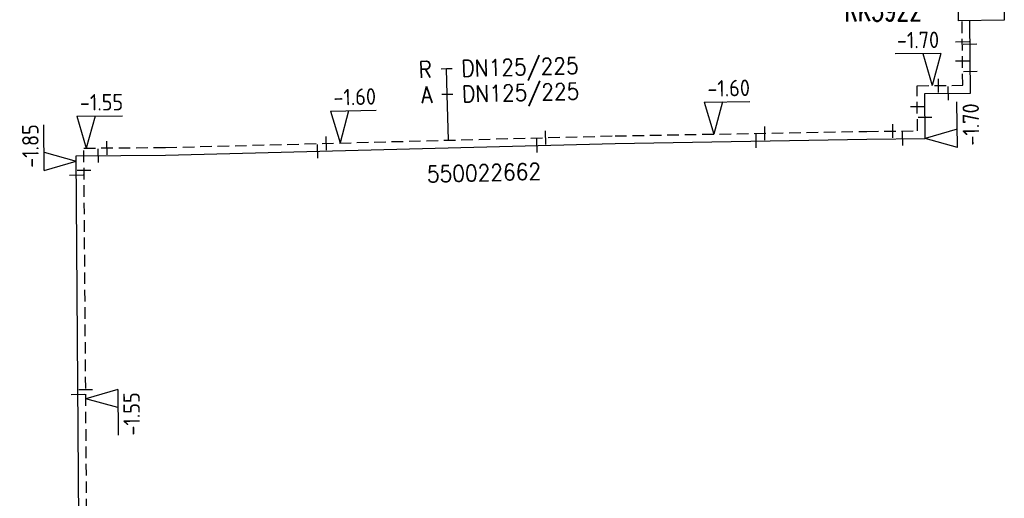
# Model space of a CAD drawing. Header units: millimetres. Extents: x 0 to 118212815, y 0 to 488348790.
# Tile 98 of 143: x 117681322 to 117735189, y 486093909 to 486120085. Entities that reach past the tile are written whole.
import ezdxf
from ezdxf.enums import TextEntityAlignment as Align

# ---------------------------------------------------------------- set-up
doc = ezdxf.new("R2010")
doc.units = ezdxf.units.MM
doc.header["$LTSCALE"] = 200
doc.linetypes.add('HIDDEN2', pattern=[4.7625, 3.175, -1.5875])
for name, color, linetype in [('WW-C-KAST', 7, 'Continuous'), ('WW-C-mof', 7, 'Continuous'), ('WW-I-diam', 7, 'Continuous'), ('WW-I-info', 7, 'Continuous'), ('WW-I-NAP', 7, 'Continuous'), ('WW-L-aanvoer', 3, 'Continuous'), ('WW-L-retour', 3, 'HIDDEN2')]:
    doc.layers.add(name, color=color, linetype=linetype)
doc.styles.add('DIN17', font='ROMANS.SHX', dxfattribs={"width": 0.9})
doc.styles.add('ISOCP', font='ISOCP.SHX')

# ---------------------------------------------------------------- blocks, each defined once
blk = doc.blocks.new('LR-mof')
at = {"color": 0, "linetype": 'ByBlock', "lineweight": -2}
blk.add_line((0, -0.75), (0, 0.75), dxfattribs=at)
blk = doc.blocks.new('nap2')
at = {"color": 0, "linetype": 'Continuous', "lineweight": -3}
for p, q in [((1, 3.5), (-4, 3.5)), ((-1, 3.5), (0, 0)), ((1, 3.5), (0, 0))]:
    blk.add_line(p, q, dxfattribs=at)
at = {"color": 0, "linetype": 'Continuous', "lineweight": -3, "style": 'ISOCP'}
for tag, p in [('*1', (-1.5, 5)), ('*2', (-4, 1.5))]:
    blk.add_attdef(tag, text='', height=1.8, dxfattribs=at).set_placement(p, align=Align.MIDDLE)
blk = doc.blocks.new('nap1')
at = {"color": 0, "linetype": 'Continuous', "lineweight": -3}
for p, q in [((-1, 3.5), (0, 0)), ((-1, 3.5), (4, 3.5)), ((1, 3.5), (0, 0))]:
    blk.add_line(p, q, dxfattribs=at)
at = {"color": 0, "linetype": 'Continuous', "lineweight": -3, "style": 'ISOCP'}
for tag, p in [('*1', (1.7, 5)), ('*2', (4, 1.5))]:
    blk.add_attdef(tag, text='', height=1.8, dxfattribs=at).set_placement(p, align=Align.MIDDLE)
blk = doc.blocks.new('LR-DIAB2')
at = {"color": 0, "linetype": 'Continuous', "lineweight": -3}
blk.add_line((0, 5), (0, 7.8), dxfattribs=at)
at = {"color": 0, "lineweight": -3}
blk.add_line((0, 0), (0, 5), dxfattribs=at)
for points in [[(0.61, 7.8), (0, 7.8), (-0.61, 7.8)], [(0.61, 5), (0, 5), (-0.61, 5)]]:
    blk.add_lwpolyline(points, dxfattribs=at)
at = {"color": 1, "lineweight": -3, "style": 'DIN17', "width": 0.9}
for tag, p in [('*1', (-1.61, 7.8)), ('*2', (-1.61, 5.02))]:
    blk.add_attdef(tag, text='', height=1.8, dxfattribs=at).set_placement(p, align=Align.MIDDLE_RIGHT)
for tag, p in [('*11', (1.61, 7.8)), ('*12', (1.61, 5))]:
    blk.add_attdef(tag, text='', height=1.8, dxfattribs=at).set_placement(p, align=Align.MIDDLE_LEFT)
blk = doc.blocks.new('LR-kast')
at = {"color": 0, "linetype": 'ByBlock', "lineweight": -3}
blk.add_lwpolyline([(-2.5, 2), (2.5, 2), (2.5, -2), (-2.5, -2)], close=True, dxfattribs=at)
at = {"color": 7, "linetype": 'ByBlock', "lineweight": -3, "style": 'DIN17', "width": 0.7}
for tag, p in [('*1', (0, 5)), ('*2', (0, -5))]:
    blk.add_attdef(tag, text='', height=2.5, dxfattribs=at).set_placement(p, align=Align.MIDDLE)
at = {"color": 0, "linetype": 'ByBlock', "lineweight": -2, "style": 'DIN17', "width": 0.3, "flags": 1}
for tag, p in [('OCODE', (5, 1.25)), ('NCODE', (10, 1.25)), ('BC', (15, 1.25)), ('RK', (20, 1.25)), ('ST', (5, -1.25)), ('VCODE', (10, -1.25)), ('NIVO', (15, -1.25)), ('IMM', (20, -1.25))]:
    blk.add_attdef(tag, text='', height=1.8, dxfattribs=at).set_placement(p, align=Align.MIDDLE)
blk = doc.blocks.new('LR-hyp')
at = {"color": 7, "linetype": 'ByBlock', "lineweight": -3, "style": 'DIN17', "width": 0.9}
blk.add_attdef('*1', text='', height=1.8, dxfattribs=at).set_placement((0, 0), align=Align.MIDDLE)
at = {"color": 7, "linetype": 'ByBlock', "lineweight": -2, "style": 'DIN17', "width": 0.9, "flags": 1}
blk.add_attdef('*2', text='', height=1.8, dxfattribs=at).set_placement((0, -5), align=Align.MIDDLE)

msp = doc.modelspace()

# ---------------------------------------------------------------- linework, layer by layer
at = {"layer": 'WW-L-aanvoer'}
for p, q in [((117733342, 486116075), (117733309, 486120033)), ((117730846, 486116054), (117733342, 486116075)), ((117730866, 486113581), (117730846, 486116054)), ((117689300, 486112671), (117713904, 486113306)), ((117713904, 486113306), (117727673, 486113554)), ((117727673, 486113554), (117730866, 486113581)), ((117684411, 486112633), (117689300, 486112671)), ((117684609, 486087102), (117684411, 486112633))]:
    msp.add_line(p, q, dxfattribs=at)
at = {"layer": 'WW-L-retour'}
for p, q in [((117732913, 486116496), (117732884, 486120029)), ((117730417, 486116475), (117732913, 486116496)), ((117730438, 486114002), (117730417, 486116475)), ((117713894, 486113730), (117727668, 486113979)), ((117727668, 486113979), (117730438, 486114002)), ((117689293, 486113096), (117713894, 486113730)), ((117684833, 486113061), (117689293, 486113096)), ((117685038, 486086581), (117684833, 486113061))]:
    msp.add_line(p, q, dxfattribs=at)

# ---------------------------------------------------------------- block references
at = {"layer": 'WW-C-KAST', "linetype": 'Continuous'}
ref = msp.add_blockref('LR-kast', (117733929, 486121040), dxfattribs=dict(at, xscale=499.9999999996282, yscale=499.9999999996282, zscale=499.9999999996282, rotation=0.613950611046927))
ref.add_attrib('*1', 'RK3922', dxfattribs={"layer": '0', "color": 7, "linetype": 'ByBlock', "lineweight": -3, "height": 1250, "rotation": 0.614, "style": 'DIN17', "width": 0.65}).set_placement((117728565, 486120636), align=Align.MIDDLE)
at = {"layer": 'WW-C-mof', "linetype": 'Continuous'}
for p, xscale, yscale, zscale, rotation in [((117732893, 486118882), 500, 500, 500, 270.4758), ((117733319, 486118758), 500, 500, 500, 270.4758), ((117732902, 486117833), 500, 500, 500, 270.4758), ((117733332, 486117260), 500, 500, 500, 270.4758), ((117731584, 486116485), 500, 500, 500, 0.4758000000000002), ((117732126, 486116065), 500, 500, 500, 0.4758000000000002), ((117730427, 486115334), 500, 500, 500, 270.4758), ((117729086, 486113991), 500, 500, 500, 0.4758000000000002), ((117730857, 486114760), 500, 500, 500, 270.4758), ((117710093, 486113632), 500, 500, 500, 1.4778), ((117721615, 486113445), 500, 500, 500, 1.035), ((117722088, 486113878), 500, 500, 500, 1.035), ((117729627, 486113571), 500, 500, 500, 0.4758000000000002), ((117686097, 486113071), 499.9999999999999, 499.9999999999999, 499.9999999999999, 0.4452000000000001), ((117697620, 486112885), 500, 500, 500, 1.4778), ((117698093, 486113323), 500, 500, 500, 1.4778), ((117709620, 486113195), 500, 500, 500, 1.4778), ((117685625, 486112642), 499.9999999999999, 499.9999999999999, 499.9999999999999, 0.4452000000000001), ((117684419, 486111594), 499.9999999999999, 499.9999999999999, 499.9999999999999, 270.4452), ((117684842, 486111854), 499.9999999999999, 499.9999999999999, 499.9999999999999, 270.4452), ((117684935, 486099856), 499.9999999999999, 499.9999999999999, 499.9999999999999, 270.4452), ((117684512, 486099598), 499.9999999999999, 499.9999999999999, 499.9999999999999, 270.4452)]:
    msp.add_blockref('LR-mof', p, dxfattribs=dict(at, xscale=xscale, yscale=yscale, zscale=zscale, rotation=rotation))
at = {"layer": 'WW-I-diam', "linetype": 'Continuous', "xscale": 500.0000000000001, "yscale": 500.0000000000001, "zscale": 500.0000000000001, "rotation": 1.477759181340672}
msp.add_blockref('LR-DIAB2', (117704780, 486113495), dxfattribs=at).add_auto_attribs({'*1': 'R', '*11': 'DN125/225', '*2': 'A', '*12': 'DN125/225'})
at = {"layer": 'WW-I-info', "linetype": 'Continuous', "xscale": 500, "yscale": 500, "zscale": 500, "rotation": 1.477759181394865}
msp.add_blockref('LR-hyp', (117706722, 486111714), dxfattribs=at).add_auto_attribs({'*1': '550022662'})
at = {"layer": 'WW-I-NAP', "linetype": 'Continuous'}
ref = msp.add_blockref('nap2', (117731238, 486116482), dxfattribs=dict(at, xscale=500, yscale=500, zscale=500, rotation=0.4757503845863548))
ref.add_attrib('*1', '-1.70', dxfattribs={"layer": '0', "color": 1, "linetype": 'Continuous', "lineweight": -3, "height": 900, "rotation": 0.4758, "style": 'ISOCP'}).set_placement((117730467, 486118976), align=Align.MIDDLE)
ref = msp.add_blockref('nap1', (117698864, 486113343), dxfattribs=dict(at, xscale=499.9999999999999, yscale=499.9999999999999, zscale=499.9999999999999, rotation=1.477759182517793))
ref.add_attrib('*1', '-1.60', dxfattribs={"layer": '0', "color": 1, "linetype": 'Continuous', "lineweight": -3, "height": 900, "rotation": 1.4778, "style": 'ISOCP'}).set_placement((117699649, 486115864), align=Align.MIDDLE)
ref = msp.add_blockref('nap1', (117719302, 486113828), dxfattribs=dict(at, xscale=500.0000000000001, yscale=500.0000000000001, zscale=500.0000000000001, rotation=1.035003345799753))
ref.add_attrib('*1', '-1.60', dxfattribs={"layer": '0', "color": 1, "linetype": 'Continuous', "lineweight": -3, "height": 900, "rotation": 1.035, "style": 'ISOCP'}).set_placement((117720107, 486116343), align=Align.MIDDLE)
ref = msp.add_blockref('nap1', (117684968, 486113062), dxfattribs=dict(at, xscale=500, yscale=500, zscale=500, rotation=0.4452350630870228))
ref.add_attrib('*1', '-1.55', dxfattribs={"layer": '0', "color": 1, "linetype": 'Continuous', "lineweight": -3, "height": 900, "rotation": 0.4452, "style": 'ISOCP'}).set_placement((117685799, 486115569), align=Align.MIDDLE)
ref = msp.add_blockref('nap2', (117730866, 486113581), dxfattribs=dict(at, xscale=500.0000000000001, yscale=500.0000000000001, zscale=500.0000000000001, rotation=270.4757503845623))
ref.add_attrib('*1', '-1.70', dxfattribs={"layer": '0', "color": 1, "linetype": 'Continuous', "lineweight": -3, "height": 900, "rotation": 90.4758, "style": 'ISOCP'}).set_placement((117733360, 486114352), align=Align.MIDDLE)
ref = msp.add_blockref('nap1', (117684413, 486112345), dxfattribs=dict(at, xscale=499.9999999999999, yscale=499.9999999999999, zscale=499.9999999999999, rotation=90.44523506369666))
ref.add_attrib('*1', '-1.85', dxfattribs={"layer": '0', "color": 1, "linetype": 'Continuous', "lineweight": -3, "height": 900, "rotation": 90.4452, "style": 'ISOCP'}).set_placement((117681907, 486113176), align=Align.MIDDLE)
ref = msp.add_blockref('nap1', (117684939, 486099353), dxfattribs=dict(at, xscale=500.0000000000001, yscale=500.0000000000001, zscale=500.0000000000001, rotation=270.4452350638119))
ref.add_attrib('*1', '-1.55', dxfattribs={"layer": '0', "color": 1, "linetype": 'Continuous', "lineweight": -3, "height": 900, "rotation": 90.4452, "style": 'ISOCP'}).set_placement((117687446, 486098522), align=Align.MIDDLE)

doc.saveas('drawing.dxf')
